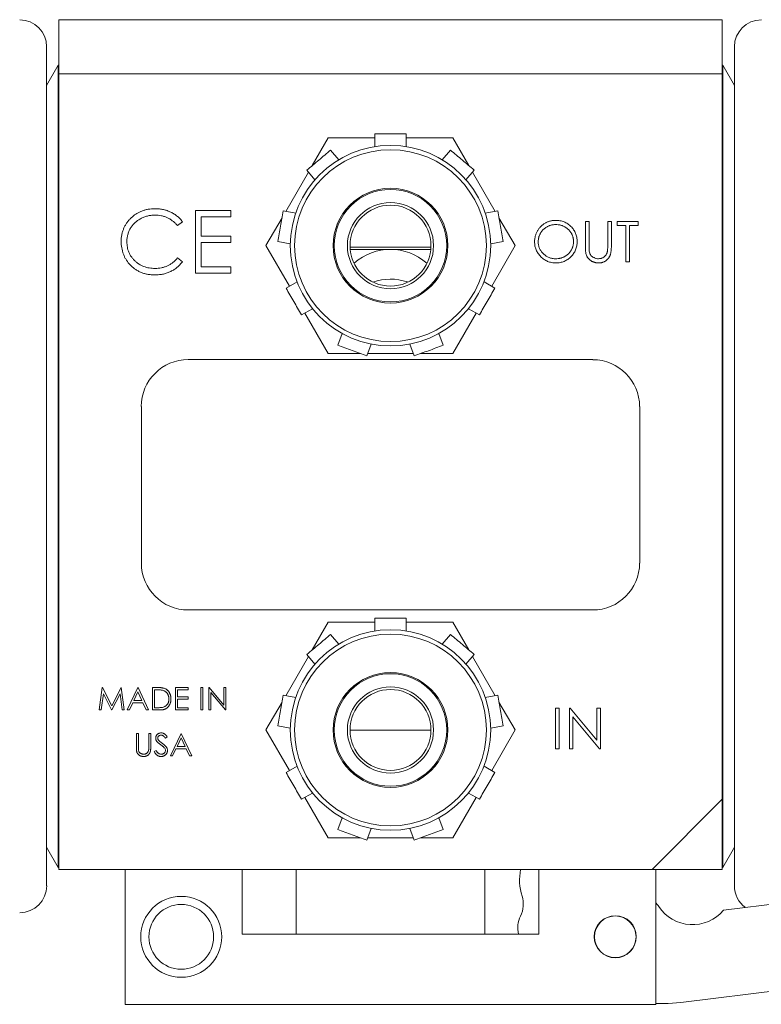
# Model space of a CAD drawing. Header units: inches. Extents: x 1.42 to 7.57, y 1.63 to 8.46.
# Tile 3 of 16: x 5.51 to 6.37, y 1.63 to 2.78. Entities that reach past the tile are written whole.
import ezdxf

# ---------------------------------------------------------------- set-up
doc = ezdxf.new("R2010")
doc.units = ezdxf.units.IN
doc.header["$MEASUREMENT"] = 0

msp = doc.modelspace()

# ---------------------------------------------------------------- linework, layer by layer
at = {"color": 7, "linetype": 'Continuous', "lineweight": 15}
for p, q in [((5.5587, 2.7753), (6.3277, 2.7753)), ((5.5587, 2.7128), (5.5587, 2.7753)), ((6.3277, 2.7753), (6.3277, 2.7128)), ((5.5447, 2.744), (5.5447, 2.2643)), ((6.3417, 2.2643), (6.3417, 2.744)), ((5.5582, 2.7227), (5.5447, 2.6993)), ((5.5587, 2.7227), (5.5582, 2.7227)), ((5.5582, 2.2581), (5.5582, 2.7227)), ((6.3282, 2.7227), (6.3277, 2.7227)), ((6.3417, 2.6993), (6.3282, 2.7227)), ((6.3282, 2.2581), (6.3282, 2.7227)), ((5.5587, 1.7911), (5.5587, 2.7128)), ((6.3277, 2.7128), (5.5587, 2.7128)), ((6.3277, 1.8723), (6.3277, 2.7128)), ((5.8524, 2.6063), (5.871, 2.6386)), ((5.871, 2.6386), (5.9252, 2.6386)), ((5.9612, 2.6386), (6.0154, 2.6386)), ((6.0154, 2.6386), (6.034, 2.6063)), ((5.8833, 2.6131), (5.8738, 2.6243)), ((6.0126, 2.6243), (6.0032, 2.6131)), ((5.8463, 2.6011), (5.8557, 2.5899)), ((6.0307, 2.5899), (6.0402, 2.6011)), ((5.8218, 2.5533), (5.8481, 2.5989)), ((6.0383, 2.5989), (6.0646, 2.5533)), ((5.7583, 2.5545), (5.7171, 2.5545)), ((5.7171, 2.5545), (5.7171, 2.4816)), ((5.7237, 2.5246), (5.7237, 2.5471)), ((5.7237, 2.5471), (5.7583, 2.5471)), ((5.7583, 2.5471), (5.7583, 2.5545)), ((5.7989, 2.5136), (5.8175, 2.5459)), ((5.8334, 2.5512), (5.8189, 2.5538)), ((6.0675, 2.5538), (6.0531, 2.5512)), ((6.0689, 2.5459), (6.0875, 2.5136)), ((5.6964, 2.5368), (5.7022, 2.5411)), ((6.1733, 2.5417), (6.1691, 2.5417)), ((6.1691, 2.5417), (6.1691, 2.5134)), ((6.1733, 2.5136), (6.1733, 2.5417)), ((6.1992, 2.5417), (6.195, 2.5417)), ((6.195, 2.5417), (6.195, 2.5136)), ((6.1992, 2.5134), (6.1992, 2.5417)), ((6.2304, 2.5417), (6.2058, 2.5417)), ((6.2058, 2.5417), (6.2058, 2.5369)), ((6.2058, 2.5369), (6.216, 2.5369)), ((6.216, 2.5369), (6.216, 2.4948)), ((6.2202, 2.4948), (6.2202, 2.5369)), ((6.2202, 2.5369), (6.2304, 2.5369)), ((6.2304, 2.5369), (6.2304, 2.5417)), ((5.7583, 2.5246), (5.7237, 2.5246)), ((5.7583, 2.5171), (5.7583, 2.5246)), ((5.7237, 2.4891), (5.7237, 2.5171)), ((5.7237, 2.5171), (5.7583, 2.5171)), ((5.826, 2.4667), (5.7989, 2.5136)), ((5.8127, 2.5183), (5.8271, 2.5158)), ((5.8964, 2.5118), (5.9901, 2.5118)), ((5.9899, 2.5093), (5.8965, 2.5093)), ((6.0593, 2.5158), (6.0737, 2.5183)), ((6.0875, 2.5136), (6.0605, 2.4667)), ((5.7022, 2.495), (5.6964, 2.4994)), ((5.7583, 2.4891), (5.7237, 2.4891)), ((5.7583, 2.4816), (5.7583, 2.4891)), ((6.216, 2.4948), (6.2202, 2.4948)), ((5.7171, 2.4816), (5.7583, 2.4816)), ((5.8349, 2.4718), (5.8222, 2.4645)), ((6.0643, 2.4645), (6.0516, 2.4718)), ((5.8402, 2.4333), (5.8529, 2.4406)), ((5.871, 2.3886), (5.844, 2.4355)), ((6.0425, 2.4355), (6.0154, 2.3886)), ((6.0336, 2.4406), (6.0463, 2.4333)), ((5.8871, 2.412), (5.882, 2.3982)), ((6.0044, 2.3982), (5.9994, 2.412)), ((5.9159, 2.3859), (5.9209, 2.3996)), ((5.9655, 2.3996), (5.9705, 2.3859)), ((5.9084, 2.3886), (5.871, 2.3886)), ((5.9696, 2.3886), (5.9169, 2.3886)), ((6.0154, 2.3886), (5.978, 2.3886)), ((6.1777, 2.3816), (5.7087, 2.3816)), ((5.6545, 2.3273), (5.6545, 2.1458)), ((6.232, 2.3273), (6.232, 2.1458)), ((5.5447, 2.2519), (5.5447, 1.7722)), ((5.5582, 1.7935), (5.5582, 2.2581)), ((6.3282, 1.7935), (6.3282, 2.2581)), ((6.3417, 1.7722), (6.3417, 2.2519)), ((6.1777, 2.0916), (5.7087, 2.0916)), ((5.8524, 2.0453), (5.871, 2.0776)), ((5.871, 2.0776), (5.9252, 2.0776)), ((5.9612, 2.0776), (6.0154, 2.0776)), ((6.0154, 2.0776), (6.034, 2.0453)), ((5.8833, 2.0521), (5.8738, 2.0633)), ((6.0126, 2.0633), (6.0032, 2.0521)), ((5.8218, 1.9923), (5.8481, 2.0379)), ((5.8463, 2.0401), (5.8557, 2.0289)), ((6.0307, 2.0289), (6.0402, 2.0401)), ((6.0383, 2.0379), (6.0646, 1.9923)), ((5.6091, 2.0018), (5.6056, 1.9758)), ((5.6094, 2.0018), (5.6091, 2.0018)), ((5.6202, 1.9804), (5.6094, 2.0018)), ((5.6309, 2.0018), (5.6202, 1.9804)), ((5.6312, 2.0018), (5.6309, 2.0018)), ((5.6347, 1.9758), (5.6312, 2.0018)), ((5.6504, 2.0018), (5.638, 1.9758)), ((5.6505, 1.9967), (5.6458, 1.9868)), ((5.6507, 2.0018), (5.6504, 2.0018)), ((5.6551, 1.9868), (5.6505, 1.9967)), ((5.6627, 1.9758), (5.6507, 2.0018)), ((5.6727, 2.0018), (5.6674, 2.0018)), ((5.6674, 2.0018), (5.6674, 1.9758)), ((5.6697, 1.9991), (5.6697, 1.9784)), ((5.6716, 1.9991), (5.6697, 1.9991)), ((5.7088, 2.0018), (5.6941, 2.0018)), ((5.6941, 2.0018), (5.6941, 1.9758)), ((5.6964, 1.9911), (5.6964, 1.9991)), ((5.6964, 1.9991), (5.7088, 1.9991)), ((5.7088, 1.9991), (5.7088, 2.0018)), ((5.7258, 2.0018), (5.7235, 2.0018)), ((5.7235, 2.0018), (5.7235, 1.9758)), ((5.7258, 1.9758), (5.7258, 2.0018)), ((5.733, 2.0018), (5.7325, 2.0018)), ((5.7325, 2.0018), (5.7325, 1.9758)), ((5.7502, 1.9813), (5.733, 2.0018)), ((5.7348, 1.9962), (5.752, 1.9758)), ((5.7348, 1.9758), (5.7348, 1.9962)), ((5.7525, 2.0018), (5.7502, 2.0018)), ((5.7502, 2.0018), (5.7502, 1.9813)), ((5.7525, 1.9758), (5.7525, 2.0018)), ((5.608, 1.9758), (5.6105, 1.9945)), ((5.6105, 1.9945), (5.6199, 1.9758)), ((5.6204, 1.9758), (5.6298, 1.9945)), ((5.6298, 1.9945), (5.6323, 1.9758)), ((5.6458, 1.9868), (5.6551, 1.9868)), ((5.7088, 1.9911), (5.6964, 1.9911)), ((5.6964, 1.9784), (5.6964, 1.9884)), ((5.6964, 1.9884), (5.7088, 1.9884)), ((5.7088, 1.9884), (5.7088, 1.9911)), ((5.7989, 1.9526), (5.8175, 1.9849)), ((5.8334, 1.9902), (5.8189, 1.9928)), ((6.0675, 1.9928), (6.0531, 1.9902)), ((6.0689, 1.9849), (6.0875, 1.9526)), ((5.6056, 1.9758), (5.608, 1.9758)), ((5.6199, 1.9758), (5.6204, 1.9758)), ((5.6323, 1.9758), (5.6347, 1.9758)), ((5.638, 1.9758), (5.6406, 1.9758)), ((5.6406, 1.9758), (5.6445, 1.9841)), ((5.6445, 1.9841), (5.6563, 1.9841)), ((5.6563, 1.9841), (5.6602, 1.9758)), ((5.6602, 1.9758), (5.6627, 1.9758)), ((5.6674, 1.9758), (5.6755, 1.9758)), ((5.6697, 1.9784), (5.6727, 1.9784)), ((5.6941, 1.9758), (5.7088, 1.9758)), ((5.7088, 1.9784), (5.6964, 1.9784)), ((5.7088, 1.9758), (5.7088, 1.9784)), ((5.7235, 1.9758), (5.7258, 1.9758)), ((5.7325, 1.9758), (5.7348, 1.9758)), ((5.752, 1.9758), (5.7525, 1.9758)), ((6.1385, 1.9777), (6.1343, 1.9777)), ((6.1343, 1.9777), (6.1343, 1.9309)), ((6.1385, 1.9309), (6.1385, 1.9777)), ((6.1514, 1.9777), (6.1505, 1.9777)), ((6.1505, 1.9777), (6.1505, 1.9309)), ((6.1824, 1.9408), (6.1514, 1.9777)), ((6.1866, 1.9777), (6.1824, 1.9777)), ((6.1824, 1.9777), (6.1824, 1.9408)), ((6.1866, 1.9309), (6.1866, 1.9777)), ((6.1547, 1.9677), (6.1856, 1.9309)), ((6.1547, 1.9309), (6.1547, 1.9677)), ((5.826, 1.9057), (5.7989, 1.9526)), ((5.8127, 1.9573), (5.8271, 1.9548)), ((5.9901, 1.9525), (5.8963, 1.9525)), ((6.0593, 1.9548), (6.0737, 1.9573)), ((6.0875, 1.9526), (6.0605, 1.9057)), ((5.651, 1.9486), (5.6487, 1.9486)), ((5.6487, 1.9486), (5.6487, 1.9328)), ((5.651, 1.933), (5.651, 1.9486)), ((5.6654, 1.9486), (5.6631, 1.9486)), ((5.6631, 1.9486), (5.6631, 1.933)), ((5.6654, 1.9328), (5.6654, 1.9486)), ((5.6823, 1.9432), (5.6844, 1.9448)), ((5.7005, 1.9486), (5.6881, 1.9225)), ((5.7006, 1.9435), (5.6959, 1.9335)), ((5.7008, 1.9486), (5.7005, 1.9486)), ((5.7052, 1.9335), (5.7006, 1.9435)), ((5.7128, 1.9225), (5.7008, 1.9486)), ((5.6716, 1.9289), (5.6694, 1.9275)), ((5.6906, 1.9225), (5.6946, 1.9309)), ((5.6946, 1.9309), (5.7064, 1.9309)), ((5.6959, 1.9335), (5.7052, 1.9335)), ((5.7064, 1.9309), (5.7103, 1.9225)), ((6.1343, 1.9309), (6.1385, 1.9309)), ((6.1505, 1.9309), (6.1547, 1.9309)), ((6.1856, 1.9309), (6.1866, 1.9309)), ((5.6881, 1.9225), (5.6906, 1.9225)), ((5.7103, 1.9225), (5.7128, 1.9225)), ((5.8349, 1.9108), (5.8222, 1.9035)), ((6.0643, 1.9035), (6.0516, 1.9108)), ((5.8402, 1.8723), (5.8529, 1.8796)), ((5.871, 1.8276), (5.844, 1.8745)), ((6.0425, 1.8745), (6.0154, 1.8276)), ((6.0336, 1.8796), (6.0463, 1.8723)), ((6.3277, 1.8723), (6.2465, 1.7911)), ((6.3277, 1.7911), (6.3277, 1.8723)), ((5.8871, 1.851), (5.882, 1.8372)), ((6.0044, 1.8372), (5.9994, 1.851)), ((5.9159, 1.8249), (5.9209, 1.8386)), ((5.9655, 1.8386), (5.9705, 1.8249)), ((5.9084, 1.8276), (5.871, 1.8276)), ((5.9696, 1.8276), (5.9169, 1.8276)), ((6.0154, 1.8276), (5.978, 1.8276)), ((5.5447, 1.8169), (5.5582, 1.7935)), ((6.3282, 1.7935), (6.3417, 1.8169)), ((5.5582, 1.7935), (5.5587, 1.7935)), ((5.5587, 1.7911), (5.6357, 1.7911)), ((5.6357, 1.7911), (5.6357, 1.6348)), ((5.6357, 1.7911), (5.7713, 1.7911)), ((5.7713, 1.7161), (5.7713, 1.7911)), ((5.7713, 1.7911), (6.1151, 1.7911)), ((5.8338, 1.7161), (5.8338, 1.7911)), ((6.0526, 1.7161), (6.0526, 1.7911)), ((6.1151, 1.7161), (6.1151, 1.7911)), ((6.1151, 1.7911), (6.2507, 1.7911)), ((6.2507, 1.7911), (6.2507, 1.6348)), ((6.2507, 1.7911), (6.3277, 1.7911)), ((6.3277, 1.7935), (6.3282, 1.7935)), ((6.4439, 1.7581), (6.3291, 1.7438)), ((6.2526, 1.75), (6.2507, 1.7525)), ((5.7713, 1.7161), (6.1151, 1.7161)), ((6.2797, 1.6369), (6.4562, 1.6589)), ((5.6357, 1.6348), (6.2507, 1.6348))]:
    msp.add_line(p, q, dxfattribs=at)
at = {"color": 7, "linetype": 'Continuous', "lineweight": 15, "flags": 128}
msp.add_lwpolyline([(6.2797, 1.6369), (6.2652, 1.6357), (6.2507, 1.6358)], dxfattribs=at)
at = {"color": 7, "linetype": 'Continuous', "lineweight": 15}
for centre, radius in [((5.9432, 2.5136), 0.1161), ((5.9432, 2.5136), 0.1111), ((5.9432, 2.5136), 0.0665), ((5.9432, 2.5136), 0.0652), ((5.9432, 2.5136), 0.0499), ((5.9432, 2.5136), 0.0469), ((5.9432, 1.9526), 0.1161), ((5.9432, 1.9526), 0.1111), ((5.9432, 1.9526), 0.0665), ((5.9432, 1.9526), 0.0652), ((5.9432, 1.9526), 0.0499), ((5.9432, 1.9526), 0.0469), ((5.7007, 1.713), 0.0469), ((5.7007, 1.713), 0.0375), ((6.2037, 1.7131), 0.0244), ((6.2037, 1.7131), 0.0241)]:
    msp.add_circle(centre, radius, dxfattribs=at)
for centre, radius, start, end in [((5.5135, 2.744), 0.0312, 0, 90), ((6.373, 2.744), 0.0312, 90, 180), ((5.9432, 2.4462), 0.0631, 48.1153, 131.6888), ((5.9432, 2.4117), 0.0631, 71.7543, 108.9312), ((5.7087, 2.3273), 0.0543, 90, 180), ((6.1777, 2.3273), 0.0542, 360, 90), ((5.7087, 2.1458), 0.0542, 180, 270), ((6.1777, 2.1458), 0.0542, 270, 360), ((6.1541, 1.7787), 0.0613, 168.3453, 197.6027), ((5.5135, 1.7722), 0.0313, 270, 0), ((6.373, 1.7722), 0.0313, 180, 233.8874), ((6.0659, 1.7508), 0.0312, 333.7241, 17.6027), ((6.2775, 1.7689), 0.0312, 217.0913, 221.5558), ((6.2932, 1.774), 0.0469, 213.4462, 319.9247), ((6.122, 1.7231), 0.0313, 153.7241, 192.916)]:
    msp.add_arc(centre, radius, start, end, dxfattribs=at)
for points, knots in [([(5.9252, 2.643), (5.9252, 2.6426), (5.9252, 2.6378), (5.9252, 2.6329), (5.9252, 2.6283)], [0, 0, 0, 0, 0.067434, 1, 1, 1, 1]), ([(5.9612, 2.643), (5.9599, 2.643), (5.948, 2.643), (5.9359, 2.643), (5.9252, 2.643)], [0, 0, 0, 0, 0.109599, 1, 1, 1, 1]), ([(5.9612, 2.6283), (5.9612, 2.6329), (5.9612, 2.6378), (5.9612, 2.6426), (5.9612, 2.643)], [0, 0, 0, 0, 0.932566, 1, 1, 1, 1]), ([(5.8738, 2.6243), (5.8693, 2.6205), (5.8601, 2.6127), (5.8509, 2.605), (5.8463, 2.6011)], [0, 0, 0, 0, 0.495253, 1, 1, 1, 1]), ([(6.0402, 2.6011), (6.0356, 2.605), (6.0264, 2.6127), (6.0172, 2.6204), (6.0126, 2.6243)], [0, 0, 0, 0, 0.4952525, 1, 1, 1, 1]), ([(5.6704, 2.5564), (5.6677, 2.5564), (5.6637, 2.5561), (5.6585, 2.5549), (5.6549, 2.5537), (5.6515, 2.5522), (5.6482, 2.5503), (5.6451, 2.5481), (5.6423, 2.5455), (5.6397, 2.5427), (5.6374, 2.5397), (5.6354, 2.5366), (5.6339, 2.5333), (5.6326, 2.5298), (5.6314, 2.5249), (5.6311, 2.5211), (5.6311, 2.5185)], [0, 0, 0, 0, 0.133185, 0.196585, 0.258754, 0.320345, 0.381783, 0.443742, 0.507257, 0.57053, 0.631765, 0.692252, 0.751986, 0.812045, 0.872986, 1, 1, 1, 1]), ([(5.7022, 2.5411), (5.7013, 2.5423), (5.6999, 2.5441), (5.6978, 2.5461), (5.6962, 2.5476), (5.6945, 2.5489), (5.6926, 2.5502), (5.6907, 2.5514), (5.6887, 2.5524), (5.6866, 2.5533), (5.6845, 2.5542), (5.6823, 2.5549), (5.68, 2.5554), (5.6777, 2.5559), (5.6745, 2.5563), (5.672, 2.5564), (5.6704, 2.5564)], [0, 0, 0, 0, 0.120645, 0.180372, 0.240194, 0.299808, 0.36026, 0.42121, 0.482873, 0.54493, 0.607605, 0.670733, 0.734318, 0.798785, 0.864317, 1, 1, 1, 1]), ([(5.6377, 2.518), (5.6376, 2.5194), (5.6378, 2.5215), (5.6382, 2.5243), (5.6387, 2.5263), (5.6393, 2.5282), (5.64, 2.5301), (5.6408, 2.5319), (5.6418, 2.5337), (5.6429, 2.5354), (5.6441, 2.537), (5.6454, 2.5385), (5.6468, 2.54), (5.6483, 2.5413), (5.65, 2.5426), (5.6517, 2.5437), (5.6535, 2.5448), (5.6554, 2.5458), (5.6574, 2.5466), (5.6594, 2.5473), (5.6614, 2.5479), (5.6635, 2.5484), (5.6663, 2.5488), (5.6685, 2.5489), (5.6699, 2.5489)], [0, 0, 0, 0, 0.085457, 0.126681, 0.167541, 0.208224, 0.248373, 0.288616, 0.329131, 0.369595, 0.41002, 0.450117, 0.490508, 0.531182, 0.572314, 0.614075, 0.656879, 0.699847, 0.74235, 0.784597, 0.827248, 0.869537, 0.912498, 1, 1, 1, 1]), ([(5.6699, 2.5489), (5.6726, 2.5489), (5.6764, 2.5486), (5.6814, 2.5473), (5.6843, 2.5461), (5.6865, 2.545), (5.6881, 2.5441), (5.6896, 2.5431), (5.6911, 2.542), (5.6926, 2.5409), (5.6944, 2.5391), (5.6956, 2.5377), (5.6964, 2.5368)], [0, 0, 0, 0, 0.259156, 0.383852, 0.507544, 0.569027, 0.63015, 0.690705, 0.751706, 0.812879, 0.874525, 1, 1, 1, 1]), ([(5.8189, 2.5538), (5.8179, 2.5479), (5.8158, 2.5361), (5.8137, 2.5243), (5.8127, 2.5183)], [0, 0, 0, 0, 0.495253, 1, 1, 1, 1]), ([(6.0737, 2.5183), (6.0727, 2.5242), (6.0706, 2.536), (6.0685, 2.5478), (6.0675, 2.5538)], [0, 0, 0, 0, 0.495253, 1, 1, 1, 1]), ([(6.1346, 2.5429), (6.1335, 2.5429), (6.1319, 2.5428), (6.1298, 2.5425), (6.1282, 2.5421), (6.1267, 2.5417), (6.1252, 2.5411), (6.1238, 2.5404), (6.1224, 2.5397), (6.121, 2.5388), (6.1197, 2.5379), (6.1185, 2.5369), (6.1173, 2.5358), (6.1162, 2.5346), (6.1153, 2.5333), (6.1143, 2.532), (6.1135, 2.5306), (6.1127, 2.5292), (6.112, 2.5277), (6.1115, 2.5261), (6.111, 2.5246), (6.1107, 2.523), (6.1103, 2.5208), (6.1102, 2.5192), (6.1102, 2.5181)], [0, 0, 0, 0, 0.083453, 0.124502, 0.165114, 0.205951, 0.246961, 0.288008, 0.329916, 0.371661, 0.413015, 0.454025, 0.494874, 0.535911, 0.57718, 0.618985, 0.661557, 0.703994, 0.746247, 0.788082, 0.829848, 0.87188, 0.914127, 1, 1, 1, 1]), ([(6.1348, 2.5381), (6.1339, 2.5381), (6.1326, 2.538), (6.1308, 2.5377), (6.1295, 2.5375), (6.1283, 2.5371), (6.127, 2.5366), (6.1258, 2.5361), (6.1246, 2.5354), (6.1234, 2.5347), (6.1223, 2.534), (6.1213, 2.5332), (6.1203, 2.5323), (6.1194, 2.5314), (6.1186, 2.5304), (6.1178, 2.5293), (6.1171, 2.5282), (6.1165, 2.5271), (6.1159, 2.5259), (6.1155, 2.5247), (6.1151, 2.5234), (6.1148, 2.5221), (6.1145, 2.5204), (6.1144, 2.519), (6.1144, 2.5181)], [0, 0, 0, 0, 0.083645, 0.124984, 0.166247, 0.207702, 0.249631, 0.291742, 0.334743, 0.37746, 0.419556, 0.461044, 0.502096, 0.542891, 0.583801, 0.624864, 0.666225, 0.707399, 0.748557, 0.789655, 0.83074, 0.87207, 0.913993, 1, 1, 1, 1]), ([(6.1595, 2.5183), (6.1595, 2.52), (6.1593, 2.5224), (6.1585, 2.5256), (6.1578, 2.5279), (6.1567, 2.53), (6.1555, 2.5321), (6.154, 2.534), (6.1524, 2.5358), (6.1505, 2.5375), (6.1486, 2.5389), (6.1465, 2.5402), (6.1443, 2.5412), (6.142, 2.5419), (6.1388, 2.5427), (6.1363, 2.5429), (6.1346, 2.5429)], [0, 0, 0, 0, 0.12839, 0.18983, 0.250655, 0.310909, 0.371769, 0.433475, 0.497029, 0.560599, 0.622738, 0.683886, 0.745011, 0.806587, 0.869251, 1, 1, 1, 1]), ([(6.1553, 2.5183), (6.1553, 2.5192), (6.1552, 2.5205), (6.1549, 2.5223), (6.1546, 2.5236), (6.1543, 2.5248), (6.1538, 2.526), (6.1533, 2.5272), (6.1526, 2.5283), (6.1519, 2.5294), (6.1512, 2.5304), (6.1503, 2.5314), (6.1494, 2.5323), (6.1484, 2.5332), (6.1474, 2.534), (6.1463, 2.5347), (6.1451, 2.5354), (6.1439, 2.5361), (6.1426, 2.5366), (6.1414, 2.5371), (6.1401, 2.5375), (6.1388, 2.5377), (6.137, 2.538), (6.1357, 2.5381), (6.1348, 2.5381)], [0, 0, 0, 0, 0.08513, 0.126473, 0.167453, 0.207976, 0.248249, 0.28875, 0.32967, 0.370537, 0.411129, 0.451819, 0.492406, 0.533486, 0.575263, 0.617441, 0.660672, 0.70394, 0.746868, 0.789079, 0.831104, 0.873238, 0.915166, 1, 1, 1, 1]), ([(5.6311, 2.5185), (5.6311, 2.516), (5.6314, 2.5124), (5.6324, 2.5077), (5.6334, 2.5044), (5.6347, 2.5012), (5.6368, 2.4971), (5.6389, 2.4943), (5.6404, 2.4925)], [0, 0, 0, 0, 0.261042, 0.386386, 0.509266, 0.63122, 0.752844, 1, 1, 1, 1]), ([(5.6704, 2.4872), (5.6681, 2.4872), (5.6648, 2.4875), (5.6605, 2.4884), (5.6575, 2.4894), (5.6546, 2.4906), (5.6519, 2.4921), (5.6493, 2.4939), (5.6469, 2.496), (5.6448, 2.4982), (5.6429, 2.5007), (5.6412, 2.5032), (5.6399, 2.5059), (5.6389, 2.5087), (5.638, 2.5128), (5.6377, 2.5159), (5.6377, 2.518)], [0, 0, 0, 0, 0.135498, 0.199771, 0.262666, 0.324516, 0.386081, 0.448275, 0.51116, 0.573674, 0.634571, 0.694424, 0.753854, 0.813274, 0.87371, 1, 1, 1, 1]), ([(6.1102, 2.5181), (6.1102, 2.5164), (6.1104, 2.514), (6.1112, 2.5109), (6.112, 2.5087), (6.113, 2.5065), (6.1142, 2.5045), (6.1157, 2.5026), (6.1174, 2.5008), (6.1192, 2.4991), (6.1211, 2.4976), (6.1232, 2.4964), (6.1253, 2.4954), (6.1276, 2.4946), (6.1308, 2.4939), (6.1333, 2.4936), (6.1349, 2.4936)], [0, 0, 0, 0, 0.12685, 0.187996, 0.248548, 0.309, 0.370295, 0.432507, 0.496733, 0.560974, 0.62372, 0.68543, 0.746541, 0.807928, 0.870253, 1, 1, 1, 1]), ([(6.1144, 2.5181), (6.1144, 2.5168), (6.1146, 2.5148), (6.1152, 2.5123), (6.1159, 2.5105), (6.1167, 2.5087), (6.1178, 2.5071), (6.119, 2.5056), (6.1204, 2.5041), (6.1219, 2.5028), (6.1235, 2.5016), (6.1252, 2.5006), (6.127, 2.4998), (6.1288, 2.4992), (6.1314, 2.4986), (6.1334, 2.4984), (6.1348, 2.4984)], [0, 0, 0, 0, 0.126899, 0.187747, 0.24815, 0.308586, 0.369583, 0.431827, 0.49618, 0.560668, 0.623504, 0.68526, 0.746537, 0.808327, 0.870486, 1, 1, 1, 1]), ([(6.1348, 2.4984), (6.1357, 2.4984), (6.1371, 2.4985), (6.1389, 2.4988), (6.1402, 2.4991), (6.1415, 2.4995), (6.1427, 2.4999), (6.144, 2.5004), (6.1452, 2.501), (6.1463, 2.5017), (6.1474, 2.5025), (6.1485, 2.5033), (6.1494, 2.5041), (6.1503, 2.5051), (6.1512, 2.5061), (6.1519, 2.5071), (6.1526, 2.5082), (6.1533, 2.5094), (6.1538, 2.5105), (6.1543, 2.5118), (6.1546, 2.513), (6.1549, 2.5143), (6.1552, 2.5161), (6.1553, 2.5174), (6.1553, 2.5183)], [0, 0, 0, 0, 0.086538, 0.129177, 0.171436, 0.213416, 0.255266, 0.297369, 0.339941, 0.382347, 0.423953, 0.464871, 0.505572, 0.546003, 0.586568, 0.627065, 0.668271, 0.709549, 0.750428, 0.791096, 0.832027, 0.873136, 0.914611, 1, 1, 1, 1]), ([(6.1349, 2.4936), (6.1366, 2.4936), (6.1391, 2.4939), (6.1422, 2.4946), (6.1444, 2.4954), (6.1466, 2.4964), (6.1486, 2.4977), (6.1506, 2.4991), (6.1524, 2.5008), (6.154, 2.5026), (6.1555, 2.5046), (6.1568, 2.5066), (6.1578, 2.5088), (6.1585, 2.511), (6.1593, 2.5142), (6.1595, 2.5166), (6.1595, 2.5183)], [0, 0, 0, 0, 0.128329, 0.189845, 0.250754, 0.311545, 0.372864, 0.435313, 0.499433, 0.563569, 0.626211, 0.687612, 0.748622, 0.80968, 0.871431, 1, 1, 1, 1]), ([(6.1691, 2.5134), (6.1691, 2.5123), (6.1691, 2.5107), (6.1692, 2.5087), (6.1693, 2.5074), (6.1694, 2.5062), (6.1696, 2.505), (6.1698, 2.5041), (6.17, 2.5035)], [0, 0, 0, 0, 0.331635, 0.476313, 0.60789, 0.725665, 0.830535, 1, 1, 1, 1]), ([(6.1735, 2.5074), (6.1735, 2.5077), (6.1734, 2.5082), (6.1734, 2.5089), (6.1734, 2.5096), (6.1734, 2.5104), (6.1733, 2.5118), (6.1733, 2.5129), (6.1733, 2.5136)], [0, 0, 0, 0, 0.137626, 0.234023, 0.349962, 0.483901, 0.637395, 1, 1, 1, 1]), ([(6.1846, 2.4936), (6.1854, 2.4936), (6.1866, 2.4937), (6.1882, 2.494), (6.1893, 2.4943), (6.1904, 2.4947), (6.1914, 2.4952), (6.1923, 2.4958), (6.1932, 2.4965), (6.1941, 2.4972), (6.1949, 2.498), (6.1956, 2.4988), (6.1962, 2.4996), (6.1968, 2.5005), (6.1972, 2.5014), (6.1977, 2.5023), (6.198, 2.5033), (6.1983, 2.5043), (6.1985, 2.5054), (6.1987, 2.5065), (6.1989, 2.5077), (6.199, 2.5091), (6.1991, 2.5109), (6.1992, 2.5124), (6.1992, 2.5134)], [0, 0, 0, 0, 0.087786, 0.129629, 0.170539, 0.210912, 0.251398, 0.291567, 0.332021, 0.372355, 0.411619, 0.449515, 0.487208, 0.523705, 0.559991, 0.596142, 0.632114, 0.669511, 0.709517, 0.751508, 0.796008, 0.843022, 0.892941, 1, 1, 1, 1]), ([(6.195, 2.5136), (6.195, 2.5128), (6.195, 2.5116), (6.1949, 2.5101), (6.1948, 2.5091), (6.1948, 2.5082), (6.1947, 2.5073), (6.1946, 2.5067), (6.1945, 2.5064)], [0, 0, 0, 0, 0.344436, 0.493598, 0.626189, 0.742198, 0.844379, 1, 1, 1, 1]), ([(5.6964, 2.4994), (5.6948, 2.4974), (5.692, 2.4948), (5.6879, 2.4919), (5.6847, 2.4902), (5.6814, 2.4889), (5.6766, 2.4876), (5.6729, 2.4872), (5.6704, 2.4872)], [0, 0, 0, 0, 0.259091, 0.382819, 0.50406, 0.625245, 0.747051, 1, 1, 1, 1]), ([(6.17, 2.5035), (6.1702, 2.5028), (6.1706, 2.5017), (6.1713, 2.5004), (6.1719, 2.4995), (6.1726, 2.4986), (6.1734, 2.4978), (6.1743, 2.497), (6.1752, 2.4963), (6.1762, 2.4957), (6.1772, 2.4951), (6.1784, 2.4947), (6.1795, 2.4943), (6.1807, 2.494), (6.1824, 2.4937), (6.1837, 2.4937), (6.1846, 2.4936)], [0, 0, 0, 0, 0.119896, 0.178913, 0.237002, 0.295709, 0.355105, 0.415284, 0.47703, 0.539392, 0.601924, 0.664582, 0.728627, 0.793683, 0.860356, 1, 1, 1, 1]), ([(6.1844, 2.4984), (6.1835, 2.4984), (6.1821, 2.4986), (6.1804, 2.4991), (6.1791, 2.4997), (6.1778, 2.5003), (6.1768, 2.501), (6.1759, 2.5019), (6.1751, 2.5028), (6.1745, 2.5038), (6.1739, 2.5053), (6.1736, 2.5065), (6.1735, 2.5074)], [0, 0, 0, 0, 0.173832, 0.263125, 0.355661, 0.446096, 0.529932, 0.608116, 0.681865, 0.755567, 0.832234, 1, 1, 1, 1]), ([(6.1945, 2.5064), (6.1943, 2.5056), (6.1939, 2.5044), (6.1931, 2.5031), (6.1924, 2.5021), (6.1916, 2.5013), (6.1908, 2.5006), (6.1898, 2.4999), (6.1888, 2.4994), (6.1878, 2.499), (6.1863, 2.4986), (6.1851, 2.4985), (6.1844, 2.4984)], [0, 0, 0, 0, 0.176207, 0.260678, 0.342217, 0.422849, 0.503634, 0.58472, 0.668472, 0.752238, 0.834697, 1, 1, 1, 1]), ([(5.6404, 2.4925), (5.6413, 2.4914), (5.6427, 2.49), (5.6448, 2.4881), (5.6464, 2.4869), (5.648, 2.4858), (5.6498, 2.4847), (5.6515, 2.4838), (5.6534, 2.4829), (5.6553, 2.4822), (5.6573, 2.4815), (5.6593, 2.481), (5.6614, 2.4805), (5.6636, 2.4802), (5.6666, 2.4798), (5.6689, 2.4797), (5.6704, 2.4797)], [0, 0, 0, 0, 0.123052, 0.183446, 0.243244, 0.303001, 0.362802, 0.422604, 0.483004, 0.54382, 0.605246, 0.667586, 0.73122, 0.796083, 0.86225, 1, 1, 1, 1]), ([(5.6704, 2.4797), (5.6721, 2.4797), (5.6745, 2.4799), (5.6777, 2.4803), (5.68, 2.4807), (5.6822, 2.4813), (5.6844, 2.482), (5.6865, 2.4828), (5.6886, 2.4837), (5.6906, 2.4848), (5.6925, 2.4859), (5.6943, 2.4872), (5.6961, 2.4885), (5.6977, 2.49), (5.6998, 2.4921), (5.7013, 2.4938), (5.7022, 2.495)], [0, 0, 0, 0, 0.133987, 0.199215, 0.263039, 0.326471, 0.388856, 0.45078, 0.512609, 0.574054, 0.635137, 0.695721, 0.756273, 0.816525, 0.876947, 1, 1, 1, 1]), ([(5.8222, 2.4645), (5.8251, 2.4594), (5.8311, 2.449), (5.8371, 2.4386), (5.8402, 2.4333)], [0, 0, 0, 0, 0.4952529, 1, 1, 1, 1]), ([(6.0463, 2.4333), (6.0492, 2.4385), (6.0552, 2.4489), (6.0612, 2.4593), (6.0643, 2.4645)], [0, 0, 0, 0, 0.495253, 1, 1, 1, 1]), ([(5.882, 2.3982), (5.8876, 2.3961), (5.8989, 2.392), (5.9102, 2.3879), (5.9159, 2.3859)], [0, 0, 0, 0, 0.4952529, 1, 1, 1, 1]), ([(5.9705, 2.3859), (5.9761, 2.3879), (5.9874, 2.392), (5.9987, 2.3961), (6.0044, 2.3982)], [0, 0, 0, 0, 0.495253, 1, 1, 1, 1]), ([(5.5447, 2.2643), (5.5447, 2.2641), (5.5447, 2.2633), (5.5446, 2.2615), (5.5445, 2.2589), (5.5446, 2.2563), (5.5447, 2.2538), (5.5447, 2.2525), (5.5447, 2.2519), (5.5447, 2.2519)], [0, 0, 0, 0, 0.085416, 0.2652349, 0.4450528, 0.6245292, 0.8035089, 0.9832975, 1, 1, 1, 1]), ([(6.3417, 2.2519), (6.3417, 2.2521), (6.3417, 2.2529), (6.3418, 2.2547), (6.3419, 2.2573), (6.3419, 2.2599), (6.3418, 2.2624), (6.3417, 2.2637), (6.3417, 2.2643), (6.3417, 2.2643)], [0, 0, 0, 0, 0.085416, 0.2652349, 0.4450528, 0.6245292, 0.8035089, 0.9832975, 1, 1, 1, 1]), ([(5.9252, 2.082), (5.9252, 2.0816), (5.9252, 2.0768), (5.9252, 2.0719), (5.9252, 2.0673)], [0, 0, 0, 0, 0.067434, 1, 1, 1, 1]), ([(5.9612, 2.082), (5.9599, 2.082), (5.948, 2.082), (5.9359, 2.082), (5.9252, 2.082)], [0, 0, 0, 0, 0.109599, 1, 1, 1, 1]), ([(5.9612, 2.0673), (5.9612, 2.0719), (5.9612, 2.0768), (5.9612, 2.0816), (5.9612, 2.082)], [0, 0, 0, 0, 0.932566, 1, 1, 1, 1]), ([(5.8738, 2.0633), (5.8693, 2.0595), (5.8601, 2.0517), (5.8509, 2.044), (5.8463, 2.0401)], [0, 0, 0, 0, 0.495253, 1, 1, 1, 1]), ([(6.0402, 2.0401), (6.0356, 2.044), (6.0264, 2.0517), (6.0172, 2.0594), (6.0126, 2.0633)], [0, 0, 0, 0, 0.495253, 1, 1, 1, 1]), ([(5.6796, 1.9984), (5.6791, 1.9985), (5.6784, 1.9987), (5.6773, 1.9989), (5.6763, 1.999), (5.6753, 1.999), (5.6737, 1.9991), (5.6724, 1.9991), (5.6716, 1.9991)], [0, 0, 0, 0, 0.179285, 0.286583, 0.405111, 0.535593, 0.67819, 1, 1, 1, 1]), ([(5.6809, 2.0009), (5.6804, 2.001), (5.6796, 2.0012), (5.6785, 2.0014), (5.6775, 2.0016), (5.6765, 2.0017), (5.6748, 2.0018), (5.6735, 2.0018), (5.6727, 2.0018)], [0, 0, 0, 0, 0.18423, 0.292169, 0.410633, 0.541156, 0.682594, 1, 1, 1, 1]), ([(5.6864, 1.9885), (5.6864, 1.9891), (5.6864, 1.9899), (5.6862, 1.9911), (5.686, 1.9919), (5.6857, 1.9927), (5.6854, 1.9934), (5.6851, 1.9941), (5.6846, 1.9948), (5.6841, 1.9954), (5.6836, 1.996), (5.6831, 1.9965), (5.6825, 1.997), (5.6818, 1.9974), (5.6809, 1.998), (5.6801, 1.9982), (5.6796, 1.9984)], [0, 0, 0, 0, 0.137813, 0.203226, 0.267174, 0.330024, 0.391794, 0.453084, 0.514334, 0.575, 0.634865, 0.694116, 0.753442, 0.813126, 0.87408, 1, 1, 1, 1]), ([(5.6888, 1.9885), (5.6888, 1.9892), (5.6887, 1.9903), (5.6885, 1.9917), (5.6883, 1.9927), (5.688, 1.9936), (5.6876, 1.9945), (5.6872, 1.9954), (5.6867, 1.9963), (5.6862, 1.9971), (5.6856, 1.9978), (5.6849, 1.9985), (5.6842, 1.9991), (5.6835, 1.9996), (5.6824, 2.0003), (5.6815, 2.0007), (5.6809, 2.0009)], [0, 0, 0, 0, 0.139466, 0.206349, 0.271441, 0.334996, 0.397655, 0.459593, 0.521506, 0.582395, 0.642353, 0.701298, 0.760125, 0.818845, 0.878306, 1, 1, 1, 1]), ([(5.6755, 1.9758), (5.6762, 1.9758), (5.6773, 1.9758), (5.6787, 1.9759), (5.6797, 1.9761), (5.6806, 1.9763), (5.6814, 1.9765), (5.6821, 1.9768), (5.6828, 1.9772), (5.6835, 1.9775), (5.6841, 1.978), (5.6847, 1.9785), (5.6852, 1.979), (5.6858, 1.9796), (5.6862, 1.9802), (5.6867, 1.9809), (5.6871, 1.9816), (5.6875, 1.9823), (5.6878, 1.9831), (5.6881, 1.9839), (5.6884, 1.9848), (5.6885, 1.9857), (5.6887, 1.9869), (5.6888, 1.9878), (5.6888, 1.9885)], [0, 0, 0, 0, 0.106928, 0.156011, 0.202185, 0.245558, 0.286533, 0.325147, 0.361673, 0.397287, 0.433066, 0.468805, 0.505262, 0.541925, 0.57988, 0.618417, 0.658386, 0.69892, 0.739756, 0.781177, 0.822976, 0.865705, 0.909193, 1, 1, 1, 1]), ([(5.6802, 1.9791), (5.6806, 1.9793), (5.6813, 1.9795), (5.6822, 1.98), (5.6828, 1.9804), (5.6833, 1.9809), (5.6838, 1.9813), (5.6843, 1.9819), (5.6848, 1.9825), (5.6852, 1.9831), (5.6855, 1.9838), (5.6858, 1.9845), (5.686, 1.9852), (5.6862, 1.986), (5.6864, 1.9871), (5.6864, 1.9879), (5.6864, 1.9885)], [0, 0, 0, 0, 0.123338, 0.183125, 0.241783, 0.300579, 0.35968, 0.418882, 0.479531, 0.540851, 0.602303, 0.664463, 0.727806, 0.792895, 0.859672, 1, 1, 1, 1]), ([(5.8189, 1.9928), (5.8179, 1.9869), (5.8158, 1.9751), (5.8137, 1.9633), (5.8127, 1.9573)], [0, 0, 0, 0, 0.495253, 1, 1, 1, 1]), ([(6.0737, 1.9573), (6.0727, 1.9632), (6.0706, 1.975), (6.0685, 1.9868), (6.0675, 1.9928)], [0, 0, 0, 0, 0.495253, 1, 1, 1, 1]), ([(5.6727, 1.9784), (5.6735, 1.9784), (5.6747, 1.9784), (5.6763, 1.9785), (5.6772, 1.9786), (5.6781, 1.9787), (5.6791, 1.9788), (5.6798, 1.979), (5.6802, 1.9791)], [0, 0, 0, 0, 0.330628, 0.475549, 0.606746, 0.725024, 0.829742, 1, 1, 1, 1]), ([(5.6775, 1.9492), (5.6769, 1.9492), (5.6761, 1.9491), (5.675, 1.9488), (5.6742, 1.9484), (5.6735, 1.948), (5.6729, 1.9475), (5.6723, 1.9469), (5.6719, 1.9462), (5.6715, 1.9455), (5.6712, 1.9445), (5.6711, 1.9437), (5.6711, 1.9431)], [0, 0, 0, 0, 0.173453, 0.258981, 0.344477, 0.428624, 0.510285, 0.591203, 0.672539, 0.75372, 0.83422, 1, 1, 1, 1]), ([(5.6711, 1.9431), (5.6711, 1.9428), (5.6711, 1.9423), (5.6713, 1.9416), (5.6714, 1.9411), (5.6716, 1.9406), (5.672, 1.9399), (5.6723, 1.9395), (5.6725, 1.9392)], [0, 0, 0, 0, 0.244606, 0.366278, 0.487333, 0.611736, 0.737441, 1, 1, 1, 1]), ([(5.6725, 1.9392), (5.6727, 1.939), (5.673, 1.9386), (5.6735, 1.9382), (5.674, 1.9377), (5.6746, 1.9373), (5.6755, 1.9366), (5.6763, 1.936), (5.6768, 1.9356)], [0, 0, 0, 0, 0.154169, 0.25448, 0.371643, 0.504432, 0.652918, 1, 1, 1, 1]), ([(5.6734, 1.9433), (5.6734, 1.9437), (5.6735, 1.9444), (5.674, 1.9451), (5.6745, 1.9456), (5.675, 1.946), (5.6759, 1.9465), (5.6767, 1.9466), (5.6772, 1.9466)], [0, 0, 0, 0, 0.234105, 0.349644, 0.471586, 0.597629, 0.724097, 1, 1, 1, 1]), ([(5.6751, 1.9399), (5.6748, 1.9402), (5.6744, 1.9406), (5.674, 1.9412), (5.6738, 1.9416), (5.6736, 1.942), (5.6735, 1.9426), (5.6734, 1.943), (5.6734, 1.9433)], [0, 0, 0, 0, 0.313927, 0.446588, 0.565884, 0.677061, 0.785254, 1, 1, 1, 1]), ([(5.6786, 1.9373), (5.6782, 1.9376), (5.6776, 1.9381), (5.6768, 1.9386), (5.6763, 1.939), (5.6759, 1.9393), (5.6755, 1.9396), (5.6753, 1.9398), (5.6751, 1.9399)], [0, 0, 0, 0, 0.375062, 0.531211, 0.666498, 0.781906, 0.875048, 1, 1, 1, 1]), ([(5.6772, 1.9466), (5.6776, 1.9466), (5.6783, 1.9465), (5.6791, 1.9462), (5.6796, 1.946), (5.6799, 1.9457), (5.6802, 1.9455), (5.6805, 1.9452), (5.6809, 1.9449), (5.6812, 1.9445), (5.6817, 1.944), (5.6821, 1.9435), (5.6823, 1.9432)], [0, 0, 0, 0, 0.200408, 0.298802, 0.39856, 0.451527, 0.511449, 0.576801, 0.647817, 0.725816, 0.810371, 1, 1, 1, 1]), ([(5.6844, 1.9448), (5.6841, 1.9452), (5.6837, 1.9458), (5.6831, 1.9465), (5.6827, 1.9469), (5.6822, 1.9473), (5.6818, 1.9477), (5.6814, 1.948), (5.6809, 1.9484), (5.6802, 1.9487), (5.679, 1.9491), (5.6781, 1.9492), (5.6775, 1.9492)], [0, 0, 0, 0, 0.171287, 0.249314, 0.322873, 0.391692, 0.456396, 0.516354, 0.573206, 0.68117, 0.786748, 1, 1, 1, 1]), ([(5.6487, 1.9328), (5.6487, 1.9322), (5.6487, 1.9313), (5.6488, 1.9302), (5.6488, 1.9295), (5.6489, 1.9289), (5.649, 1.9281), (5.6491, 1.9276), (5.6492, 1.9273)], [0, 0, 0, 0, 0.331635, 0.476313, 0.60789, 0.725665, 0.830535, 1, 1, 1, 1]), ([(5.6511, 1.9295), (5.6511, 1.9296), (5.6511, 1.9299), (5.6511, 1.9303), (5.6511, 1.9307), (5.6511, 1.9312), (5.651, 1.9319), (5.651, 1.9325), (5.651, 1.933)], [0, 0, 0, 0, 0.137626, 0.234023, 0.349962, 0.483901, 0.637395, 1, 1, 1, 1]), ([(5.6572, 1.9245), (5.6567, 1.9245), (5.6559, 1.9246), (5.6549, 1.9249), (5.6542, 1.9252), (5.6535, 1.9256), (5.6529, 1.926), (5.6524, 1.9264), (5.652, 1.9269), (5.6517, 1.9275), (5.6513, 1.9283), (5.6512, 1.929), (5.6511, 1.9295)], [0, 0, 0, 0, 0.173832, 0.263125, 0.355661, 0.446096, 0.529932, 0.608116, 0.681865, 0.755567, 0.832234, 1, 1, 1, 1]), ([(5.6628, 1.9289), (5.6627, 1.9285), (5.6624, 1.9278), (5.662, 1.9271), (5.6616, 1.9266), (5.6612, 1.9261), (5.6607, 1.9257), (5.6602, 1.9254), (5.6597, 1.925), (5.6591, 1.9248), (5.6582, 1.9246), (5.6576, 1.9245), (5.6572, 1.9245)], [0, 0, 0, 0, 0.176207, 0.260678, 0.342217, 0.422849, 0.503634, 0.58472, 0.668472, 0.752238, 0.834697, 1, 1, 1, 1]), ([(5.6573, 1.9218), (5.6578, 1.9219), (5.6584, 1.9219), (5.6593, 1.9221), (5.6599, 1.9222), (5.6605, 1.9225), (5.6611, 1.9227), (5.6616, 1.9231), (5.6621, 1.9234), (5.6626, 1.9238), (5.663, 1.9243), (5.6634, 1.9247), (5.6637, 1.9252), (5.6641, 1.9256), (5.6643, 1.9261), (5.6646, 1.9267), (5.6647, 1.9272), (5.6649, 1.9278), (5.665, 1.9284), (5.6651, 1.929), (5.6652, 1.9297), (5.6653, 1.9304), (5.6654, 1.9315), (5.6654, 1.9323), (5.6654, 1.9328)], [0, 0, 0, 0, 0.087786, 0.129629, 0.170539, 0.210912, 0.251398, 0.291567, 0.332021, 0.372355, 0.411619, 0.449515, 0.487208, 0.523705, 0.559991, 0.596142, 0.632114, 0.669511, 0.709517, 0.751508, 0.796008, 0.843022, 0.892941, 1, 1, 1, 1]), ([(5.6631, 1.933), (5.6631, 1.9325), (5.6631, 1.9318), (5.663, 1.931), (5.663, 1.9304), (5.663, 1.93), (5.6629, 1.9295), (5.6628, 1.9291), (5.6628, 1.9289)], [0, 0, 0, 0, 0.344436, 0.493598, 0.626189, 0.742198, 0.844379, 1, 1, 1, 1]), ([(5.6694, 1.9275), (5.6697, 1.9271), (5.6701, 1.9264), (5.6707, 1.9255), (5.6711, 1.9249), (5.6716, 1.9244), (5.672, 1.9239), (5.6725, 1.9235), (5.673, 1.9232), (5.6735, 1.9228), (5.674, 1.9226), (5.6745, 1.9224), (5.675, 1.9222), (5.6756, 1.922), (5.6763, 1.9219), (5.6769, 1.9218), (5.6773, 1.9218)], [0, 0, 0, 0, 0.160389, 0.234627, 0.304962, 0.372025, 0.435706, 0.496296, 0.554178, 0.610759, 0.666206, 0.72128, 0.775841, 0.830822, 0.886304, 1, 1, 1, 1]), ([(5.6773, 1.9245), (5.6768, 1.9245), (5.676, 1.9247), (5.675, 1.9251), (5.6742, 1.9256), (5.6735, 1.9262), (5.6726, 1.9273), (5.672, 1.9282), (5.6716, 1.9289)], [0, 0, 0, 0, 0.213103, 0.322567, 0.437678, 0.561453, 0.695354, 1, 1, 1, 1]), ([(5.6768, 1.9356), (5.6773, 1.9353), (5.6781, 1.9347), (5.679, 1.9339), (5.6797, 1.9334), (5.6802, 1.9329), (5.6808, 1.9323), (5.6812, 1.9318), (5.6815, 1.9315)], [0, 0, 0, 0, 0.311864, 0.451624, 0.581074, 0.700802, 0.81047, 1, 1, 1, 1]), ([(5.6824, 1.9289), (5.6824, 1.9286), (5.6823, 1.928), (5.6821, 1.9273), (5.6818, 1.9267), (5.6814, 1.9263), (5.681, 1.9258), (5.6805, 1.9254), (5.6799, 1.9251), (5.6793, 1.9248), (5.6784, 1.9246), (5.6778, 1.9245), (5.6773, 1.9245)], [0, 0, 0, 0, 0.150665, 0.227284, 0.306018, 0.386166, 0.467334, 0.551657, 0.639844, 0.729912, 0.81907, 1, 1, 1, 1]), ([(5.6773, 1.9218), (5.6778, 1.9218), (5.6786, 1.9219), (5.6795, 1.9221), (5.6802, 1.9224), (5.6808, 1.9227), (5.6815, 1.923), (5.682, 1.9235), (5.6826, 1.9239), (5.6831, 1.9245), (5.6835, 1.925), (5.6839, 1.9256), (5.6842, 1.9262), (5.6845, 1.9269), (5.6847, 1.9277), (5.6848, 1.9284), (5.6848, 1.9289)], [0, 0, 0, 0, 0.131741, 0.195337, 0.257813, 0.319762, 0.382419, 0.446046, 0.511331, 0.576499, 0.638854, 0.699886, 0.759744, 0.81908, 0.878225, 1, 1, 1, 1]), ([(5.6848, 1.9289), (5.6848, 1.9296), (5.6846, 1.9306), (5.684, 1.9319), (5.6836, 1.9327), (5.6831, 1.9334), (5.6826, 1.9339), (5.6821, 1.9344), (5.6816, 1.9349), (5.6809, 1.9355), (5.68, 1.9363), (5.6792, 1.9369), (5.6786, 1.9373)], [0, 0, 0, 0, 0.18546, 0.283652, 0.388732, 0.445767, 0.508091, 0.575665, 0.648679, 0.727604, 0.812227, 1, 1, 1, 1]), ([(5.6815, 1.9315), (5.6818, 1.9311), (5.6822, 1.9303), (5.6824, 1.9294), (5.6824, 1.9289)], [0, 0, 0, 0, 0.522842, 1, 1, 1, 1]), ([(5.6492, 1.9273), (5.6493, 1.9269), (5.6495, 1.9263), (5.6499, 1.9256), (5.6503, 1.9251), (5.6506, 1.9246), (5.6511, 1.9242), (5.6516, 1.9237), (5.6521, 1.9233), (5.6526, 1.923), (5.6532, 1.9227), (5.6538, 1.9224), (5.6545, 1.9222), (5.6551, 1.9221), (5.6561, 1.9219), (5.6568, 1.9219), (5.6573, 1.9218)], [0, 0, 0, 0, 0.119896, 0.178913, 0.237002, 0.295709, 0.355105, 0.415284, 0.47703, 0.539392, 0.601924, 0.664582, 0.728627, 0.793683, 0.860356, 1, 1, 1, 1]), ([(5.8222, 1.9035), (5.8251, 1.8984), (5.8311, 1.888), (5.8371, 1.8776), (5.8402, 1.8723)], [0, 0, 0, 0, 0.495253, 1, 1, 1, 1]), ([(6.0463, 1.8723), (6.0492, 1.8775), (6.0552, 1.8879), (6.0612, 1.8983), (6.0643, 1.9035)], [0, 0, 0, 0, 0.495253, 1, 1, 1, 1]), ([(5.882, 1.8372), (5.8876, 1.8351), (5.8989, 1.831), (5.9102, 1.8269), (5.9159, 1.8249)], [0, 0, 0, 0, 0.495253, 1, 1, 1, 1]), ([(5.9705, 1.8249), (5.9761, 1.8269), (5.9874, 1.831), (5.9987, 1.8351), (6.0044, 1.8372)], [0, 0, 0, 0, 0.495253, 1, 1, 1, 1])]:
    msp.add_open_spline(points, degree=3, knots=knots, dxfattribs=at)

doc.saveas('drawing.dxf')
